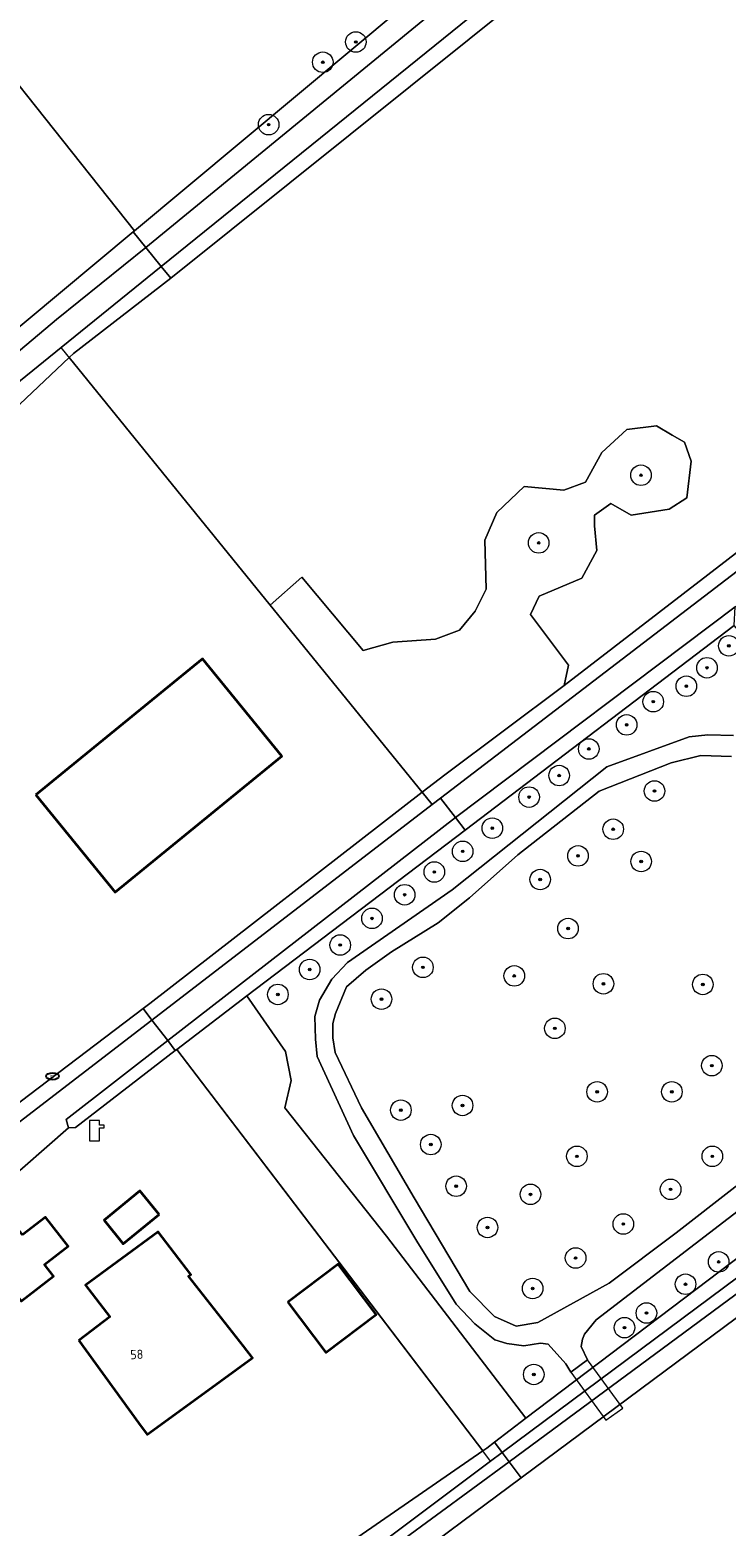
# Model space of a CAD drawing. Header units: metres. Extents: x 103671 to 105190, y 427150 to 429171.
# Tile 112 of 256: x 104280 to 104348, y 427744 to 427890. Entities that reach past the tile are written whole.
import ezdxf
from ezdxf.enums import TextEntityAlignment as Align

# ---------------------------------------------------------------- set-up
doc = ezdxf.new("R2010")
doc.units = ezdxf.units.M
for name, color, linetype, lineweight in [('B-WE-GR-BOOM-S', 253, 'Continuous', 25), ('B-WE-GR-GRAS-GV', 253, 'Continuous', 13), ('B-WE-GR-HOUTWAL-GV', 253, 'Continuous', 13), ('B-WE-IE-MEUBILAIR-S', 253, 'Continuous', 25), ('B-WE-IE-TERREINAFSCHEIDING_KUNSTMATIG_HEKWERK-G', 253, 'IE-TERREINAFSCHEIDING_KUNSTMATIG-SO', 18), ('B-WE-IE-TERREINAFSCHEIDING_KUNSTMATIG_HEKWERK_RASTER-G', 253, 'IE-TERREINAFSCHEIDING_KUNSTMATIG-SO', 18), ('B-WE-KL-WATER-S', 253, 'Continuous', 25), ('B-WE-KW-KUNSTWERK_DEK-GV', 253, 'Continuous', 18), ('B-WE-OG-BEBOUWING-GV', 253, 'Continuous', 35), ('B-WE-OG-BEBOUWING-T18', 7, 'Continuous', 18), ('B-WE-OG-TERREIN_BEGROEID-GV', 253, 'Continuous', 18), ('B-WE-OG-TERREIN_ERF-GV', 253, 'Continuous', 18), ('B-WE-OG-TERREIN_OEVER-GV', 253, 'Continuous', 18), ('B-WE-OG-TERREIN_ONBEGROEID_ZAND-GV', 253, 'Continuous', 18), ('B-WE-OG-WATER_SLOOT-GV', 253, 'Continuous', 18), ('B-WE-VH-GESLOTENVERHARDING-GV', 253, 'Continuous', 18), ('B-WE-VH-HALFVERHARDING_PUIN-GV', 253, 'Continuous', 18)]:
    doc.layers.add(name, color=color, linetype=linetype, lineweight=lineweight)
doc.styles.add('NLCS-ISO', font='NLCS-ISO.ttf')
doc.styles.add('NLCS-ISO-M500-T18', font='NLCS-ISO.ttf', dxfattribs={"height": 0.9})
doc.linetypes.add('IE-TERREINAFSCHEIDING_KUNSTMATIG-SO', pattern='A,4,[82,NLCS.SHX,S=0.75,R=90,X=0,Y=0],4,-2', length=10)

# ---------------------------------------------------------------- blocks, each defined once
blk = doc.blocks.new('SKL-WATER_POMP-SO')
at = {"color": 0, "linetype": 'ByBlock', "lineweight": 18}
blk.add_lwpolyline([(1, 1.09), (1, 2), (-1, 2), (-1, -2), (1, -2), (1, 0.57), (1.85, 0.57), (1.85, 1.09)], close=True, dxfattribs=at)
blk = doc.blocks.new('SIE-MEUBILAIR_PUT_RIOOLPUT-SO')
blk.add_ellipse((0, 0), major_axis=(1.25, 0), ratio=0.54)
at = {"style": 'NLCS-ISO'}
blk.add_text('ri', height=0.75, dxfattribs=at).set_placement((-0.04, 0.07), align=Align.MIDDLE_CENTER)
blk = doc.blocks.new('SGR-BOOM_GBKN-SO')
at = {"linetype": 'ByBlock', "lineweight": 18}
h = blk.add_hatch(color=0, dxfattribs=at)
h.dxf.hatch_style = 1
edge = h.paths.add_edge_path()
edge.add_arc((0, 0), 0.25, 0, 360)
at = {"color": 0, "linetype": 'ByBlock', "lineweight": 18}
for radius in [2, 0.25]:
    blk.add_circle((0, 0), radius, dxfattribs=at)
at = {"color": 0, "linetype": 'ByBlock', "lineweight": 18, "style": 'NLCS-ISO'}
blk.add_attdef('SOORT', (2.5, 0), '', height=1.5, dxfattribs=at)

msp = doc.modelspace()

# ---------------------------------------------------------------- linework, layer by layer
at = {"layer": 'B-WE-GR-GRAS-GV', "flags": 128}
msp.add_lwpolyline([(104294.424, 427790.452), (104310.712, 427769.073), (104324.202, 427751.367), (104324.6, 427751.642), (104325.358, 427752.225), (104328.379, 427754.548), (104314.832, 427772.266), (104304.948, 427784.77), (104305.566, 427787.427), (104304.996, 427790.245), (104301.248, 427795.671)], close=True, dxfattribs=at)
at = {"layer": 'B-WE-GR-HOUTWAL-GV', "flags": 128}
msp.add_lwpolyline([(104332.116, 427825.884), (104332.54, 427827.882), (104328.842, 427832.812), (104329.705, 427834.599), (104333.834, 427836.325), (104335.313, 427839.036), (104335.067, 427841.44), (104335.067, 427842.488), (104336.669, 427843.597), (104338.641, 427842.488), (104342.339, 427843.042), (104344.064, 427844.151), (104344.496, 427847.726), (104343.818, 427849.575), (104342.647, 427850.253), (104341.106, 427851.177), (104338.21, 427850.807), (104335.806, 427848.589), (104334.204, 427845.692), (104332.108, 427844.891), (104328.226, 427845.261), (104325.576, 427842.734), (104324.405, 427840.022), (104324.528, 427835.277), (104323.481, 427833.12), (104321.94, 427831.271), (104319.598, 427830.409), (104315.469, 427830.1), (104312.573, 427829.299), (104306.595, 427836.448), (104303.531, 427833.722), (104318.317, 427815.492), (104320.516, 427817.198)], close=True, dxfattribs=at)
at = {"layer": 'B-WE-IE-TERREINAFSCHEIDING_KUNSTMATIG_HEKWERK-G', "flags": 128}
for points in [[(104294.29, 427790.349), (104284.583, 427782.848)], [(104294.424, 427790.452), (104294.29, 427790.349)], [(104324.202, 427751.367), (104294.424, 427790.452)], [(104284.583, 427782.848), (104283.908, 427782.817)], [(104324.969, 427750.36), (104324.202, 427751.367)]]:
    msp.add_lwpolyline(points, dxfattribs=at)
at = {"layer": 'B-WE-IE-TERREINAFSCHEIDING_KUNSTMATIG_HEKWERK_RASTER-G', "flags": 128}
msp.add_lwpolyline([(104319.294, 427814.287), (104283.188, 427858.804)], dxfattribs=at)
at = {"layer": 'B-WE-KW-KUNSTWERK_DEK-GV', "flags": 128}
msp.add_lwpolyline([(104337.83, 427755.506), (104334.397, 427760.23), (104332.759, 427759.012), (104336.168, 427754.341)], close=True, dxfattribs=at)
at = {"layer": 'B-WE-OG-BEBOUWING-GV', "flags": 128}
for points in [[(104280.703, 427815.256), (104288.429, 427805.777), (104304.653, 427819.001), (104296.928, 427828.479)], [(104292.706, 427774.387), (104290.831, 427776.671), (104287.351, 427773.815), (104289.226, 427771.531)], [(104279.407, 427772.391), (104278.032, 427774.177), (104272.225, 427769.704), (104275.846, 427765.003), (104278.463, 427767.02), (104279.291, 427765.945), (104282.45, 427768.378), (104281.566, 427769.526), (104283.859, 427771.292), (104281.671, 427774.134)], [(104284.895, 427762.126), (104290.722, 427754.095), (104291.536, 427752.973), (104297.119, 427757.023), (104301.792, 427760.413), (104300.908, 427761.548), (104298.072, 427765.178), (104295.584, 427768.361), (104295.814, 427768.541), (104292.61, 427772.692), (104285.553, 427767.51), (104287.905, 427764.409)], [(104305.223, 427765.832), (104308.941, 427760.936), (104313.838, 427764.653), (104310.12, 427769.55)]]:
    msp.add_lwpolyline(points, close=True, dxfattribs=at)
at = {"layer": 'B-WE-OG-TERREIN_BEGROEID-GV', "flags": 128}
for points in [[(104386.971, 427940.241), (104293.839, 427865.557), (104284.376, 427858.217), (104283.973, 427857.837), (104303.531, 427833.722), (104306.595, 427836.448), (104312.573, 427829.299), (104315.469, 427830.1), (104319.598, 427830.409), (104321.94, 427831.271), (104323.481, 427833.12), (104324.528, 427835.277), (104324.405, 427840.022), (104325.576, 427842.734), (104328.226, 427845.261), (104332.108, 427844.891), (104334.204, 427845.692), (104335.806, 427848.589), (104338.21, 427850.807), (104341.106, 427851.177), (104342.647, 427850.253), (104343.818, 427849.575), (104344.496, 427847.726), (104344.064, 427844.151), (104342.339, 427843.042), (104338.641, 427842.488), (104336.669, 427843.597), (104335.067, 427842.488), (104335.067, 427841.44), (104335.313, 427839.036), (104333.834, 427836.325), (104329.705, 427834.599), (104328.842, 427832.812), (104332.54, 427827.882), (104332.116, 427825.884), (104424.34, 427897.012)], [(104355.887, 427779.98), (104335.239, 427764.136), (104334.1, 427762.727), (104333.904, 427762.242), (104333.767, 427761.524), (104334.397, 427760.23), (104332.759, 427759.012), (104332.273, 427759.841), (104330.559, 427761.741), (104329.829, 427761.859), (104328.211, 427761.58), (104326.531, 427761.824), (104325.378, 427762.179), (104323.419, 427763.748), (104321.619, 427765.651), (104317.779, 427771.789), (104311.636, 427782.073), (104308.077, 427789.771), (104307.914, 427791.443), (104307.877, 427793.646), (104308.321, 427795.253), (104309.502, 427797.3), (104311.048, 427798.924), (104321.224, 427805.994), (104336.278, 427817.969), (104344.304, 427820.894), (104346.111, 427821.093), (104348.6, 427821.012)], [(104348.417, 427818.983), (104345.437, 427819.061), (104342.548, 427818.371), (104335.538, 427815.601), (104327.626, 427809.394), (104322.926, 427805.197), (104319.862, 427802.789), (104315.336, 427799.96), (104312.815, 427798.154), (104310.954, 427796.549), (104309.862, 427793.958), (104309.61, 427792.962), (104309.61, 427791.57), (104309.834, 427790.159), (104312.406, 427784.758), (104317.515, 427775.995), (104322.959, 427766.874), (104325.335, 427764.443), (104327.451, 427763.493), (104329.56, 427763.875), (104336.503, 427767.69), (104343.031, 427772.588), (104354.433, 427781.481)]]:
    msp.add_lwpolyline(points, dxfattribs=at)
for points in [[(104295.807, 427919.378), (104282.906, 427908.616), (104274.571, 427902.155), (104268.636, 427897.456), (104290.309, 427870.169), (104342.597, 427913.855), (104330.825, 427927.86), (104320.715, 427939.087), (104318.187, 427937.131)], [(104301.248, 427795.671), (104304.996, 427790.245), (104305.566, 427787.427), (104304.948, 427784.77), (104314.832, 427772.266), (104328.379, 427754.548), (104380.421, 427793.946), (104348.681, 427831.741), (104322.483, 427811.804)]]:
    msp.add_lwpolyline(points, close=True, dxfattribs=at)
at = {"layer": 'B-WE-OG-TERREIN_ERF-GV', "flags": 128}
for points in [[(104188.994, 427861.83), (104196.36, 427851.926), (104200.5, 427846.975), (104202.87, 427843.471), (104201.637, 427842.152), (104200.611, 427840.765), (104200.465, 427840.07), (104201.486, 427838.808), (104201.839, 427839.442), (104202.868, 427840.415), (104203.869, 427840.628), (104217.538, 427823.467), (104219.55, 427821.024), (104222.42, 427817.015), (104224.243, 427819.191), (104225.282, 427818.147), (104232.996, 427824.194), (104265.796, 427849.721), (104290.181, 427870.062), (104290.309, 427870.169), (104268.636, 427897.456)], [(104296.629, 427732.325), (104324.202, 427751.367), (104310.712, 427769.073), (104294.424, 427790.452), (104294.29, 427790.349), (104284.583, 427782.848), (104283.908, 427782.817), (104277.31, 427777.044)]]:
    msp.add_lwpolyline(points, dxfattribs=at)
for points in [[(104283.973, 427857.837), (104279.152, 427853.296), (104277.398, 427850.224), (104260.552, 427836.458), (104229.76, 427811.112), (104244.682, 427789.675), (104245.059, 427787.237), (104245.746, 427787.805), (104251.633, 427780.683), (104253.427, 427780.117), (104258.988, 427770.038), (104291.156, 427794.427), (104291.804, 427794.919), (104318.317, 427815.492), (104303.531, 427833.722)], [(104280.703, 427815.256), (104296.928, 427828.479), (104304.653, 427819.001), (104288.429, 427805.777)], [(104290.831, 427776.671), (104292.706, 427774.387), (104289.226, 427771.531), (104287.351, 427773.815)], [(104272.225, 427769.704), (104278.032, 427774.177), (104279.407, 427772.391), (104281.671, 427774.134), (104283.859, 427771.292), (104281.566, 427769.526), (104282.45, 427768.378), (104279.291, 427765.945), (104278.463, 427767.02), (104275.846, 427765.003)], [(104290.722, 427754.095), (104284.895, 427762.126), (104287.905, 427764.409), (104285.553, 427767.51), (104292.61, 427772.692), (104295.814, 427768.541), (104295.584, 427768.361), (104298.072, 427765.178), (104300.908, 427761.548), (104301.792, 427760.413), (104297.119, 427757.023), (104291.536, 427752.973)], [(104308.941, 427760.936), (104305.223, 427765.832), (104310.12, 427769.55), (104313.838, 427764.653)]]:
    msp.add_lwpolyline(points, close=True, dxfattribs=at)
at = {"layer": 'B-WE-OG-TERREIN_OEVER-GV', "flags": 128}
for points in [[(104292.913, 427866.698), (104293.839, 427865.557), (104386.971, 427940.241), (104387.284, 427942.999)], [(104290.309, 427870.169), (104290.181, 427870.062), (104291.427, 427868.527), (104345.872, 427913.24), (104342.597, 427913.855)], [(104319.294, 427814.287), (104320.099, 427814.906), (104426.989, 427896.816), (104424.34, 427897.012), (104332.116, 427825.884), (104320.516, 427817.198), (104318.317, 427815.492)], [(104243.837, 427829.817), (104252.882, 427836.388), (104282.731, 427861.51), (104291.427, 427868.527), (104290.181, 427870.062), (104265.796, 427849.721), (104232.996, 427824.194), (104225.282, 427818.147), (104224.243, 427819.191), (104222.42, 427817.015), (104224.104, 427814.993), (104224.294, 427814.919), (104224.49, 427814.863), (104224.689, 427814.823), (104224.892, 427814.801), (104225.096, 427814.797), (104225.299, 427814.81), (104225.5, 427814.841), (104225.698, 427814.889), (104225.892, 427814.954), (104226.078, 427815.036)], [(104260.552, 427836.458), (104277.398, 427850.224), (104279.152, 427853.296), (104283.973, 427857.837), (104284.376, 427858.217), (104293.839, 427865.557), (104292.913, 427866.698), (104283.188, 427858.804), (104225.984, 427812.371), (104229.76, 427811.112)], [(104326.783, 427750.304), (104327.947, 427748.734), (104446.457, 427836.864), (104443.91, 427836.859)], [(104321.537, 427813.034), (104322.483, 427811.804), (104348.681, 427831.741), (104348.756, 427833.554)], [(104319.294, 427814.287), (104318.317, 427815.492), (104291.804, 427794.919), (104291.156, 427794.427), (104292.013, 427793.311)], [(104321.537, 427813.034), (104293.549, 427791.313), (104294.29, 427790.349), (104294.424, 427790.452), (104301.248, 427795.671), (104322.483, 427811.804)], [(104292.013, 427793.311), (104291.156, 427794.427), (104258.988, 427770.038), (104258.013, 427767.169)], [(104325.358, 427752.225), (104326.108, 427751.213), (104382.728, 427793.37), (104380.421, 427793.946), (104328.379, 427754.548)], [(104294.29, 427790.349), (104293.549, 427791.313), (104283.652, 427783.632), (104283.908, 427782.817), (104284.583, 427782.848)], [(104324.969, 427750.36), (104326.108, 427751.213), (104325.358, 427752.225), (104324.6, 427751.642), (104324.202, 427751.367), (104296.629, 427732.325), (104287.925, 427726.392), (104288.916, 427724.938), (104289.428, 427725.285), (104311.081, 427739.954)]]:
    msp.add_lwpolyline(points, close=True, dxfattribs=at)
msp.add_lwpolyline([(104315.181, 427739.274), (104327.947, 427748.734), (104326.783, 427750.304), (104312.623, 427739.895)], dxfattribs=at)
at = {"layer": 'B-WE-OG-TERREIN_ONBEGROEID_ZAND-GV', "flags": 128}
msp.add_lwpolyline([(104446.457, 427836.864), (104327.947, 427748.734), (104315.181, 427739.274), (104313.695, 427738.146), (104317.148, 427730.893), (104328.592, 427733.974), (104336.885, 427728.948), (104340.457, 427726.783), (104341.494, 427728.521), (104343.569, 427731.981), (104345.803, 427735.31), (104347.09, 427737.019), (104348.325, 427738.075)], dxfattribs=at)
at = {"layer": 'B-WE-OG-WATER_SLOOT-GV', "flags": 128}
for points in [[(104291.427, 427868.527), (104292.913, 427866.698), (104387.284, 427942.999), (104387.258, 427946.302), (104367.362, 427930.064), (104367.067, 427929.861), (104366.866, 427929.886), (104364.119, 427928.225), (104364.027, 427927.804), (104348.995, 427915.804), (104345.872, 427913.24)], [(104320.099, 427814.906), (104321.537, 427813.034), (104348.756, 427833.554), (104351.132, 427835.346), (104378.39, 427855.894), (104380.781, 427857.697), (104406.432, 427877.524), (104408.608, 427879.264), (104430.81, 427897.207), (104426.989, 427896.816)], [(104283.188, 427858.804), (104292.913, 427866.698), (104291.427, 427868.527), (104282.731, 427861.51), (104252.882, 427836.388), (104243.837, 427829.817), (104226.078, 427815.036), (104225.892, 427814.954), (104225.698, 427814.889), (104225.5, 427814.841), (104225.299, 427814.81), (104225.096, 427814.797), (104224.892, 427814.801), (104224.689, 427814.823), (104224.49, 427814.863), (104224.294, 427814.919), (104224.104, 427814.993), (104225.984, 427812.371)], [(104326.108, 427751.213), (104326.783, 427750.304), (104443.91, 427836.859), (104440.864, 427836.655), (104414.974, 427817.379), (104412.708, 427815.692), (104384.334, 427794.566), (104382.728, 427793.37)], [(104321.537, 427813.034), (104320.099, 427814.906), (104319.294, 427814.287), (104292.013, 427793.311), (104293.549, 427791.313)], [(104312.623, 427739.895), (104326.783, 427750.304), (104326.108, 427751.213), (104324.969, 427750.36), (104311.081, 427739.954), (104289.428, 427725.285), (104288.916, 427724.938), (104287.925, 427726.392), (104283.298, 427733.227), (104281.805, 427734.559), (104280.061, 427733.283), (104279.642, 427732.96), (104279.57, 427732.555), (104280.668, 427731.241), (104287.497, 427722.12), (104288.322, 427721.552), (104289.174, 427721.552), (104290.614, 427722.358), (104291.643, 427723.325), (104292.443, 427724.649), (104294.393, 427726.506)]]:
    msp.add_lwpolyline(points, close=True, dxfattribs=at)
msp.add_lwpolyline([(104277.31, 427777.044), (104283.908, 427782.817), (104283.652, 427783.632), (104293.549, 427791.313), (104292.013, 427793.311), (104258.013, 427767.169)], dxfattribs=at)
at = {"layer": 'B-WE-VH-GESLOTENVERHARDING-GV', "flags": 128}
msp.add_lwpolyline([(104332.759, 427759.012), (104336.168, 427754.341), (104337.83, 427755.506), (104334.397, 427760.23)], close=True, dxfattribs=at)
at = {"layer": 'B-WE-VH-HALFVERHARDING_PUIN-GV', "flags": 128}
for points in [[(104348.6, 427821.012), (104346.111, 427821.093), (104344.304, 427820.894), (104336.278, 427817.969), (104321.224, 427805.994), (104311.048, 427798.924), (104309.502, 427797.3), (104308.321, 427795.253), (104307.877, 427793.646), (104307.914, 427791.443), (104308.077, 427789.771), (104311.636, 427782.073), (104317.779, 427771.789), (104321.619, 427765.651), (104323.419, 427763.748), (104325.378, 427762.179), (104326.531, 427761.824), (104328.211, 427761.58), (104329.829, 427761.859), (104330.559, 427761.741), (104332.273, 427759.841), (104332.759, 427759.012), (104334.397, 427760.23), (104333.767, 427761.524), (104333.904, 427762.242), (104334.1, 427762.727), (104335.239, 427764.136), (104355.887, 427779.98)], [(104354.433, 427781.481), (104343.031, 427772.588), (104336.503, 427767.69), (104329.56, 427763.875), (104327.451, 427763.493), (104325.335, 427764.443), (104322.959, 427766.874), (104317.515, 427775.995), (104312.406, 427784.758), (104309.834, 427790.159), (104309.61, 427791.57), (104309.61, 427792.962), (104309.862, 427793.958), (104310.954, 427796.549), (104312.815, 427798.154), (104315.336, 427799.96), (104319.862, 427802.789), (104322.926, 427805.197), (104327.626, 427809.394), (104335.538, 427815.601), (104342.548, 427818.371), (104345.437, 427819.061), (104348.417, 427818.983)]]:
    msp.add_lwpolyline(points, dxfattribs=at)

# ---------------------------------------------------------------- block references
at = {"layer": 'B-WE-GR-BOOM-S', "xscale": 0.5, "yscale": 0.5, "zscale": 0.5}
for p in [(104311.855, 427888.548), (104308.636, 427886.572), (104303.367, 427880.495), (104339.599, 427846.358), (104329.647, 427839.769), (104348.153, 427829.75), (104346.021, 427827.616), (104344.014, 427825.817), (104340.794, 427824.311), (104338.202, 427822.052), (104334.522, 427819.709), (104331.637, 427817.116), (104340.915, 427815.612), (104328.71, 427815.024), (104325.135, 427811.996), (104336.9, 427811.889), (104322.25, 427809.737), (104333.472, 427809.295), (104339.618, 427808.751), (104319.491, 427807.729), (104329.792, 427806.994), (104316.605, 427805.512), (104313.428, 427803.211), (104332.503, 427802.222), (104310.333, 427800.617), (104307.365, 427798.233), (104318.382, 427798.445), (104327.27, 427797.609), (104335.943, 427796.844), (104345.618, 427796.781), (104304.271, 427795.806), (104314.351, 427795.346), (104331.22, 427792.501), (104346.496, 427788.874), (104335.332, 427786.322), (104342.607, 427786.322), (104322.236, 427784.995), (104316.239, 427784.541), (104319.147, 427781.189), (104333.367, 427780.047), (104346.538, 427780.047), (104321.614, 427777.132), (104328.848, 427776.337), (104342.482, 427776.826), (104324.667, 427773.116), (104337.88, 427773.45), (104333.238, 427770.145), (104347.154, 427769.762), (104329.057, 427767.175), (104343.935, 427767.587), (104340.13, 427764.784), (104337.997, 427763.361), (104329.17, 427758.802)]:
    msp.add_blockref('SGR-BOOM_GBKN-SO', p, dxfattribs=at)
at = {"layer": 'B-WE-IE-MEUBILAIR-S', "xscale": 0.5, "yscale": 0.5, "zscale": 0.5}
msp.add_blockref('SIE-MEUBILAIR_PUT_RIOOLPUT-SO', (104282.338, 427787.845), dxfattribs=at)
at = {"layer": 'B-WE-KL-WATER-S', "xscale": 0.5, "yscale": 0.5, "zscale": 0.5}
msp.add_blockref('SKL-WATER_POMP-SO', (104286.426, 427782.536), dxfattribs=at)

# ---------------------------------------------------------------- texts
at = {"layer": 'B-WE-OG-BEBOUWING-T18', "style": 'NLCS-ISO-M500-T18'}
msp.add_text('58', height=0.9, rotation=2.2, dxfattribs=at).set_placement((104290.538, 427760.756), align=Align.MIDDLE)

doc.saveas('drawing.dxf')
